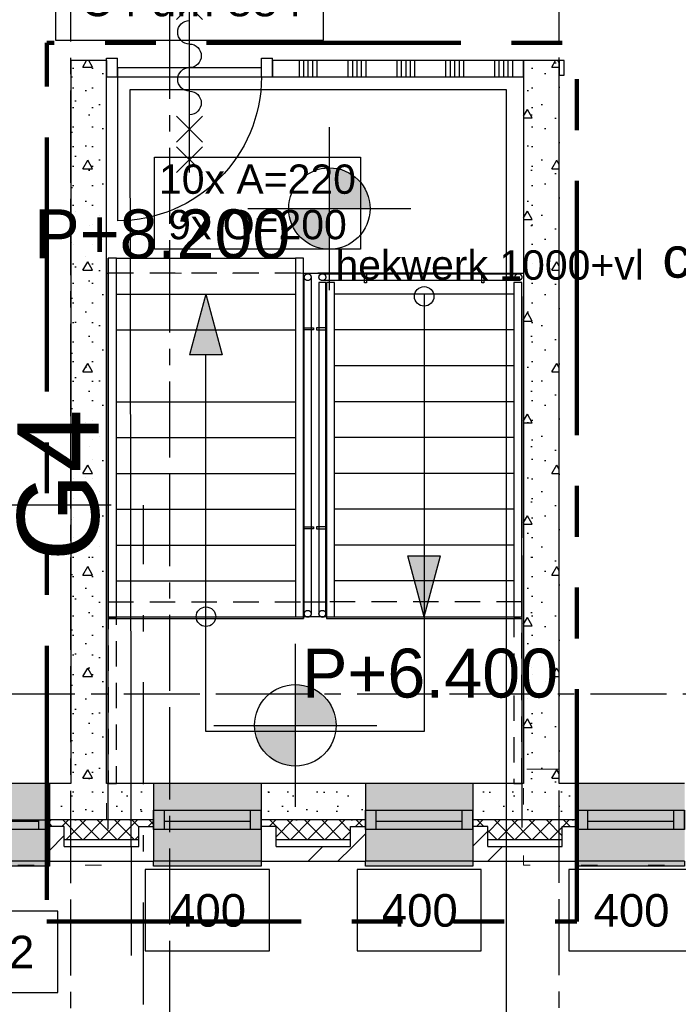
# Model space of a CAD drawing. Extents: x 1006 to 5197, y -24 to 263.
# Tile 22 of 124: x 1043 to 1047, y 1 to 7. Entities that reach past the tile are written whole.
import ezdxf
from ezdxf.enums import TextEntityAlignment as Align

# ---------------------------------------------------------------- set-up
doc = ezdxf.new("R2010")
doc.units = 0
doc.header["$MEASUREMENT"] = 0
for name, pattern in [('B0103', [8.75, 2.5, -1.25, 2.5, -1.25, 0, -1.25]), ('B0302', [1.251, 0.626, -0.3125, 0, -0.3125]), ('B0304', [0.6, 0.5, -0.05, 0, -0.05]), ('B0602', [0.3125, 0, -0.3125]), ('B0701', [0.23412, 0.156, -0.07812]), ('B0802', [3.12, 1.56, -0.312, 0.312, -0.312, 0.312, -0.312]), ('B0805', [1.366667, 0.566667, -0.1, 0.033333, -0.1, 0.466667, -0.1])]:
    doc.linetypes.add(name, pattern=pattern)
for name, color, linetype in [('00 WBDBO', 7, 'Continuous'), ('21 Buitenwanden', 7, 'Continuous'), ('22 Constr Binnenwanden', 7, 'Continuous'), ('22 Niet Constr Binnenwanden', 7, 'Continuous'), ('23 Vloeren', 7, 'Continuous'), ('24 Trappen', 7, 'Continuous'), ('99 Aankleding 2D tek', 7, 'Continuous'), ('A Lijn doorsnede', 7, 'Continuous'), ('A Stramien', 7, 'Continuous'), ('Door Markers', 7, 'Continuous'), ('I Toegev info 1_ 50_100', 7, 'Continuous'), ('T Tekst algemeen', 7, 'Continuous'), ('Window Markers', 7, 'Continuous'), ('Z Gebruiksopp', 7, 'Continuous')]:
    doc.layers.add(name, color=color, linetype=linetype)
doc.styles.add('GENERATED_STYLE_3', font='Arial')
doc.styles.add('GENERATED_STYLE_5', font='Arial')
doc.styles.get("Standard").update_dxf_attribs({"font": 'txt', "bigfont": 'BIGFONT.SHX'})
doc.linetypes.add('135 B60', pattern='A,0,[1,120 2E VERDIEPING1.Shx,S=0.012108,R=0,X=0,Y=0.000180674],-1.5,0', length=1.5)
doc.dimstyles.new('GENERATED_STYLE__1', dxfattribs={"dimtxt": 0.25, "dimasz": 0.19, "dimexe": 0.18, "dimexo": 0, "dimgap": 0.09, "dimtad": 1, "dimdec": 0, "dimlfac": 1000, "dimzin": 0, "dimdsep": 46, "dimtxsty": 'Standard', "dimblk": 'ARROWHEAD_7', "dimblk1": 'ARROWHEAD_7', "dimblk2": 'ARROWHEAD_7', "dimcen": 0.09, "dimclrd": 7, "dimclre": 7, "dimclrt": 7, "dimadec": 1, "dimazin": 0, "dimtfac": 1, "dimtdec": 4, "dimtmove": 0, "dimatfit": 3, "dimfxl": 0, "dimtolj": 1, "dimtzin": 0, "dimarcsym": 0})
doc.dimstyles.new('GENERATED_STYLE__2', dxfattribs={"dimtxt": 0.25, "dimasz": 0.19, "dimexe": 0.18, "dimexo": 0, "dimgap": 0.09, "dimtad": 1, "dimtih": 1, "dimtoh": 1, "dimdec": 0, "dimlfac": 1000, "dimzin": 0, "dimdsep": 46, "dimtxsty": 'Standard', "dimblk": 'ARROWHEAD_7', "dimblk1": 'ARROWHEAD_7', "dimblk2": 'ARROWHEAD_7', "dimcen": 0.09, "dimclrd": 7, "dimclre": 7, "dimclrt": 7, "dimadec": 1, "dimazin": 0, "dimtfac": 1, "dimtdec": 4, "dimtmove": 0, "dimatfit": 3, "dimfxl": 0, "dimtolj": 1, "dimtzin": 0, "dimarcsym": 0})
pattern_1 = [(0, (988.21373, 0), (0, 0.623538), [0.06, -0.3]), (0, (988.39373, 0.3118), (0, 0.623538), [0.06, -0.3]), (60, (988.21373, 0), (-0.54, 0.311769), [0.06, -0.3]), (60, (988.57373, 0), (-0.54, 0.311769), [0.06, -0.3]), (120, (988.27373, 0), (0.54, 0.311769), [0.06, -0.3]), (120, (988.63373, 0), (0.54, 0.311769), [0.06, -0.3]), (0, (988.21373, 0.06), (0, 0.12), [0, -0.12, 0, -0.18]), (45, (988.27373, 0.06), (-0.08485282, 0.08485282), [0, -0.09, 0, -0.15])]
pattern_2 = [(45, (988.21373, 0), (-0.4596194, 0.4596194), []), (45, (988.1218, 0.0919), (-0.4596194, 0.4596194), [])]
pattern_3 = [(45, (988.21373, 0), (-0.05303301, 0.05303301), []), (135, (988.21373, 0), (0.05303301, 0.05303301), [])]

# ---------------------------------------------------------------- blocks, each defined once
blk = doc.blocks.new('WALL_124_2', base_point=(1043.4001, 1.4))
at = {"layer": '22 Constr Binnenwanden', "linetype": 'Continuous'}
h = blk.add_hatch(dxfattribs=at)
h.set_pattern_fill('11_Constructie_beton_0002', color=256, style=0, pattern_type=2)
h.set_pattern_definition(pattern_1)
h.paths.add_polyline_path([(1043.6201, 2.1502), (1043.6201, 6.5874), (1043.4001, 6.5874), (1043.4001, 2.1502)], flags=0)
for p, q in [((1043.6201, 6.5874), (1043.4001, 6.5874)), ((1043.4001, 6.5874), (1043.4001, 2.1502)), ((1043.6201, 2.1502), (1043.6201, 6.5874))]:
    blk.add_line(p, q, dxfattribs=at)
blk = doc.blocks.new('WALL_473_2', base_point=(1046.4001, 1.4))
at = {"layer": '22 Constr Binnenwanden', "linetype": 'Continuous'}
h = blk.add_hatch(dxfattribs=at)
h.set_pattern_fill('11_Constructie_beton_0002', color=256, style=0, pattern_type=2)
h.set_pattern_definition(pattern_1)
h.paths.add_polyline_path([(1046.4001, 2.1502), (1046.4001, 6.5874), (1046.1801, 6.5874), (1046.1801, 2.1502)], flags=0)
for p, q in [((1046.4001, 6.5874), (1046.1801, 6.5874)), ((1046.1801, 6.5874), (1046.1801, 2.1502)), ((1046.4001, 2.1502), (1046.4001, 6.5874))]:
    blk.add_line(p, q, dxfattribs=at)
blk = doc.blocks.new('*X92', base_point=(988.2137, 0))
at = {"layer": '22 Niet Constr Binnenwanden', "linetype": 'Continuous'}
for p, q in [((1044.804, 6.4874), (1044.804, 6.5874)), ((1044.8314, 6.4874), (1044.8314, 6.5874)), ((1044.8589, 6.4874), (1044.8589, 6.5874)), ((1044.8863, 6.4874), (1044.8863, 6.5874)), ((1044.9137, 6.4874), (1044.9137, 6.5874)), ((1045.104, 6.4874), (1045.104, 6.5874)), ((1045.1314, 6.4874), (1045.1314, 6.5874)), ((1045.1589, 6.4874), (1045.1589, 6.5874)), ((1045.1863, 6.4874), (1045.1863, 6.5874)), ((1045.2137, 6.4874), (1045.2137, 6.5874)), ((1045.404, 6.4874), (1045.404, 6.5874)), ((1045.4314, 6.4874), (1045.4314, 6.5874)), ((1045.4589, 6.4874), (1045.4589, 6.5874)), ((1045.4863, 6.4874), (1045.4863, 6.5874)), ((1045.5137, 6.4874), (1045.5137, 6.5874)), ((1045.704, 6.4874), (1045.704, 6.5874)), ((1045.7314, 6.4874), (1045.7314, 6.5874)), ((1045.7589, 6.4874), (1045.7589, 6.5874)), ((1045.7863, 6.4874), (1045.7863, 6.5874)), ((1045.8137, 6.4874), (1045.8137, 6.5874)), ((1046.004, 6.4874), (1046.004, 6.5874)), ((1046.0314, 6.4874), (1046.0314, 6.5874)), ((1046.0589, 6.4874), (1046.0589, 6.5874)), ((1046.0863, 6.4874), (1046.0863, 6.5874)), ((1046.1137, 6.4874), (1046.1137, 6.5874))]:
    blk.add_line(p, q, dxfattribs=at)
blk = doc.blocks.new('D1a bi h 11_2', base_point=(988.2137, 0))
at = {"layer": '22 Niet Constr Binnenwanden', "linetype": 'Continuous'}
for p, q in [((987.7717, -0.001), (987.7717, 0.883)), ((988.1345, 0.429), (988.293, 0.5874)), ((988.1345, 0.5874), (988.293, 0.429)), ((988.2137, 0.5874), (988.2137, -0.7014)), ((988.1345, 0.2417), (988.293, 0.4002)), ((988.1345, 0.4002), (988.293, 0.2417)), ((987.7047, 0), (987.7047, -0.114)), ((987.7047, 0), (987.7717, 0)), ((987.7047, 0), (987.7047, -0.114)), ((987.7717, 0), (987.7717, -0.114)), ((988.6557, 0), (988.7227, 0)), ((988.6557, 0), (988.6557, -0.114)), ((988.7227, 0), (988.7227, -0.114)), ((988.7227, 0), (988.7227, -0.114)), ((987.7717, -0.001), (988.6557, -0.001)), ((987.7717, -0.055), (987.7717, -0.001)), ((988.6557, -0.055), (987.7717, -0.055)), ((988.6557, -0.001), (988.6557, -0.055)), ((987.7047, -0.114), (987.7717, -0.114)), ((988.6557, -0.114), (988.7227, -0.114)), ((988.1345, -0.3522), (988.293, -0.5107)), ((988.1345, -0.5107), (988.293, -0.3522)), ((988.1345, -0.7014), (988.293, -0.543)), ((988.1345, -0.543), (988.293, -0.7014))]:
    blk.add_line(p, q, dxfattribs=at)
for centre, radius, start, end in [((987.7717, -0.001), 0.884, 0, 90), ((988.2137, 0.16), 0.0723, 270, 90), ((988.2137, 0.0153), 0.0723, 90, 270), ((988.2137, -0.1293), 0.0723, 270, 90), ((988.2137, -0.274), 0.0723, 90, 270)]:
    blk.add_arc(centre, radius, start, end, dxfattribs=at)
blk = doc.blocks.new('D Marker 11_68', base_point=(988.2137, 0))
at = {"layer": 'Door Markers', "linetype": 'Continuous'}
for p, q in [((989.037, -0.2261), (987.3905, -0.2261)), ((987.3905, -0.2261), (987.3905, -0.7261)), ((989.037, -0.7261), (989.037, -0.2261)), ((987.3905, -0.7261), (989.037, -0.7261))]:
    blk.add_line(p, q, dxfattribs=at)
at = {"layer": 'Door Markers', "linetype": 'Continuous', "insert": (988.8846, -0.3693), "char_height": 0.2, "attachment_point": 7, "rotation": 180, "style": 'GENERATED_STYLE_3'}
blk.add_mtext('{C4 dm 884}', dxfattribs=at)
blk = doc.blocks.new('WALL_129_2', base_point=(1046.1801, 6.5874))
at = {"layer": '22 Niet Constr Binnenwanden', "linetype": 'Continuous'}
for p, q in [((1043.6201, 6.5874), (1043.6201, 6.4874)), ((1044.6381, 6.5874), (1044.6381, 6.4874)), ((1046.1801, 6.5874), (1044.6381, 6.5874)), ((1046.1801, 6.4874), (1046.1801, 6.5874)), ((1044.6381, 6.4874), (1046.1801, 6.4874))]:
    blk.add_line(p, q, dxfattribs=at)
for p in [(1043.6201, 6.4874), (1044.6381, 6.4874)]:
    blk.add_point(p, dxfattribs=at)
at = {"layer": '22 Niet Constr Binnenwanden', "linetype": 'Continuous', "xscale": -1, "rotation": 179.9999999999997}
blk.add_blockref('D1a bi h 11_2', (1044.1291, 6.4874), dxfattribs=at)
at = {"layer": '22 Niet Constr Binnenwanden'}
blk.add_blockref('*X92', (988.2137, 0), dxfattribs=at)
at = {"layer": 'Door Markers', "linetype": 'Continuous', "rotation": 180}
blk.add_blockref('D Marker 11_68', (1044.1291, 6.4874), dxfattribs=at)
blk = doc.blocks.new('controller 2 fte_G 4.4 _ 4.5_37_2', base_point=(1048.2234, 4.8931))
at = {"linetype": 'Continuous', "lineweight": 0, "flags": 1}
for tag in ['ROOM_PERIM', 'ROOM_WALLS_SURF', 'ROOM_DOORS_SURF', 'ROOM_WINDS_SURF', 'ROOM_BASELEV', 'ROOM_HEIGHT', 'ROOM_NET_AREA', 'ROOM_REDUCED_AREA', 'ROOM_CALC_AREA', 'ROOM_VOLUME']:
    blk.add_attdef(tag, text='', height=2, dxfattribs=at).set_placement((1048.2234, 4.3216), align=Align.BOTTOM_LEFT)
at = {"layer": 'Z Gebruiksopp'}
for tag, height, style, p in [('ROOM_NAME', 0.25, 'GENERATED_STYLE_5', (1047.0327, 5.1798)), ('ROOM_NUMBER', 0.3, 'GENERATED_STYLE_3', (1047.2629, 4.7107)), ('ROOM_AREA', 0.3, 'GENERATED_STYLE_3', (1047.6645, 4.2393))]:
    blk.add_attdef(tag, text='', height=height, dxfattribs=dict(at, style=style)).set_placement(p, align=Align.BOTTOM_LEFT)
blk = doc.blocks.new('LINE_34583_2', base_point=(1045.5701, 5.1539))
at = {"layer": '24 Trappen', "linetype": 'Continuous'}
blk.add_hatch(color=256, dxfattribs=at).paths.add_polyline_path([(1045.5701, 3.1739), (1045.4701, 3.5471), (1045.6701, 3.5471)], flags=0)
for p, q in [((1045.5701, 5.1539), (1045.5701, 3.5471)), ((1045.5701, 3.1739), (1045.4701, 3.5471)), ((1045.4701, 3.5471), (1045.6701, 3.5471)), ((1045.5701, 3.1739), (1045.6701, 3.5471))]:
    blk.add_line(p, q, dxfattribs=at)
blk = doc.blocks.new('LINE_34596_2', base_point=(1044.2301, 2.47))
at = {"layer": '24 Trappen', "linetype": 'Continuous'}
blk.add_hatch(color=256, dxfattribs=at).paths.add_polyline_path([(1044.2301, 5.1539), (1044.3301, 4.7807), (1044.1301, 4.7807)], flags=0)
for p, q in [((1044.2301, 5.1539), (1044.1301, 4.7807)), ((1044.2301, 5.1539), (1044.3301, 4.7807)), ((1044.3301, 4.7807), (1044.1301, 4.7807)), ((1044.2301, 2.47), (1044.2301, 4.7807))]:
    blk.add_line(p, q, dxfattribs=at)
blk = doc.blocks.new('*D346', base_point=(988.2137, 0))
at = {"layer": 'A Stramien', "linetype": 'Continuous'}
for p, q in [((1033.7798, 22.451), (1033.6414, 22.7995)), ((1027.0657, 19.9857), (1033.7571, 22.6437)), ((1020.3743, 17.3276), (1027.0657, 19.9857))]:
    blk.add_line(p, q, dxfattribs=at)
blk.add_circle((1033.7106, 22.6253), 0.05, dxfattribs=at)
at = {"layer": 'A Stramien', "insert": (1029.8704, 21.4226), "char_height": 0.25, "attachment_point": 1, "rotation": 21.66501}
blk.add_mtext('{7.200}', dxfattribs=at)
blk = doc.blocks.new('ARROWHEAD_7')
at = {"color": 0, "linetype": 'Continuous', "lineweight": 0}
for p, q in [((0, 0), (-1, 0)), ((-0.25, 0), (0.25, 0)), ((0, -0.25), (0, 0.25))]:
    blk.add_line(p, q, dxfattribs=at)
blk.add_circle((0, 0), 0.25, dxfattribs=at)
blk = doc.blocks.new('*D347', base_point=(988.2137, 0))
at = {"layer": 'A Stramien', "linetype": 'Continuous'}
for p, q in [((1040.4712, 25.1091), (1040.3328, 25.4576)), ((1033.7571, 22.6437), (1040.4484, 25.3018)), ((1027.0657, 19.9857), (1033.7571, 22.6437))]:
    blk.add_line(p, q, dxfattribs=at)
blk.add_circle((1040.402, 25.2834), 0.05, dxfattribs=at)
at = {"layer": 'A Stramien', "insert": (1036.5618, 24.0807), "char_height": 0.25, "attachment_point": 1, "rotation": 21.66501}
blk.add_mtext('{7.200}', dxfattribs=at)
blk = doc.blocks.new('*D348', base_point=(988.2137, 0))
at = {"layer": 'A Stramien', "linetype": 'Continuous'}
for p, q in [((1047.1626, 27.7672), (1047.0241, 28.1157)), ((1040.4484, 25.3018), (1047.1398, 27.9599)), ((1033.7571, 22.6437), (1040.4484, 25.3018))]:
    blk.add_line(p, q, dxfattribs=at)
blk.add_circle((1047.0934, 27.9415), 0.05, dxfattribs=at)
at = {"layer": 'A Stramien', "insert": (1044.457, 27.217), "char_height": 0.25, "attachment_point": 1, "rotation": 21.66501}
blk.add_mtext('{7.200}', dxfattribs=at)
blk = doc.blocks.new('*D349', base_point=(988.2137, 0))
at = {"layer": 'A Stramien', "linetype": 'Continuous'}
for p, q in [((1053.854, 30.4253), (1053.7155, 30.7738)), ((1047.1398, 27.9599), (1053.8312, 30.618)), ((1040.4484, 25.3018), (1047.1398, 27.9599))]:
    blk.add_line(p, q, dxfattribs=at)
at = {"layer": 'A Stramien', "insert": (1049.9445, 29.3969), "char_height": 0.25, "attachment_point": 1, "rotation": 21.66501}
blk.add_mtext('{7.200}', dxfattribs=at)
blk = doc.blocks.new('*D350', base_point=(988.2137, 0))
at = {"layer": 'A Stramien', "linetype": 'Continuous'}
for p, q in [((1053.8312, 30.618), (1057.1769, 31.9471)), ((1047.1398, 27.9599), (1053.8312, 30.618))]:
    blk.add_line(p, q, dxfattribs=at)
blk.add_circle((1053.7847, 30.5996), 0.05, dxfattribs=at)
at = {"layer": 'A Stramien', "insert": (1054.9631, 31.3904), "char_height": 0.25, "attachment_point": 1, "rotation": 21.66501}
blk.add_mtext('{3.600}', dxfattribs=at)
blk = doc.blocks.new('*D351', base_point=(988.2137, 0))
at = {"layer": 'A Stramien', "linetype": 'Continuous'}
for p, q in [((1063.891, 34.4124), (1063.7526, 34.7609)), ((1057.1769, 31.9471), (1063.7753, 34.5682)), ((1063.7753, 34.5682), (1063.9147, 34.6236)), ((1057.1996, 31.7543), (1057.0612, 32.1029)), ((1053.8312, 30.618), (1057.1769, 31.9471))]:
    blk.add_line(p, q, dxfattribs=at)
for centre in [(1063.8218, 34.5867), (1057.1304, 31.9286)]:
    blk.add_circle(centre, 0.05, dxfattribs=at)
at = {"layer": 'A Stramien', "insert": (1059.9816, 33.384), "char_height": 0.25, "attachment_point": 1, "rotation": 21.66501}
blk.add_mtext('{7.200}', dxfattribs=at)
blk = doc.blocks.new('*D355', base_point=(988.2137, 0))
at = {"layer": 'A Stramien', "linetype": 'Continuous'}
for p, q in [((1032.4831, 33.5873), (1032.4831, 33.9623)), ((1044.0071, 33.5873), (1044.0071, 33.9623)), ((1030.7271, 33.7748), (1032.5331, 33.7748)), ((1032.5331, 33.7748), (1044.0571, 33.7748))]:
    blk.add_line(p, q, dxfattribs=at)
for centre in [(1032.4831, 33.7748), (1044.0071, 33.7748)]:
    blk.add_circle(centre, 0.05, dxfattribs=at)
at = {"layer": 'A Stramien', "insert": (1037.7404, 34.0748), "char_height": 0.25, "attachment_point": 1}
blk.add_mtext('{11.524}', dxfattribs=at)
blk = doc.blocks.new('*D356', base_point=(988.2137, 0))
at = {"layer": 'A Stramien', "linetype": 'Continuous'}
for p, q in [((1044.0071, 33.5873), (1044.0071, 33.9623)), ((1049.8006, 33.5873), (1049.8006, 33.9623)), ((1032.5331, 33.7748), (1044.0571, 33.7748)), ((1044.0571, 33.7748), (1049.8506, 33.7748))]:
    blk.add_line(p, q, dxfattribs=at)
for centre in [(1044.0071, 33.7748), (1049.8006, 33.7748)]:
    blk.add_circle(centre, 0.05, dxfattribs=at)
at = {"layer": 'A Stramien', "insert": (1046.4909, 34.0748), "char_height": 0.25, "attachment_point": 1}
blk.add_mtext('{5.794}', dxfattribs=at)
blk = doc.blocks.new('*D364', base_point=(988.2137, 0))
at = {"layer": 'A Stramien', "linetype": 'Continuous'}
for p, q in [((1043.4001, -2.1848), (1043.4001, -1.8098)), ((1046.4001, -2.1848), (1046.4001, -1.8098)), ((1032.5331, -1.9973), (1043.4501, -1.9973)), ((1043.4501, -1.9973), (1046.4501, -1.9973))]:
    blk.add_line(p, q, dxfattribs=at)
for centre in [(1043.4001, -1.9973), (1046.4001, -1.9973)]:
    blk.add_circle(centre, 0.05, dxfattribs=at)
at = {"layer": 'A Stramien', "insert": (1044.4871, -1.6973), "char_height": 0.25, "attachment_point": 1}
blk.add_mtext('{3.000}', dxfattribs=at)
blk = doc.blocks.new('*D365', base_point=(988.2137, 0))
at = {"layer": 'A Stramien', "linetype": 'Continuous'}
for p, q in [((1046.4001, -2.1848), (1046.4001, -1.8098)), ((1053.6001, -2.1848), (1053.6001, -1.8098)), ((1043.4501, -1.9973), (1046.4501, -1.9973)), ((1046.4501, -1.9973), (1053.6501, -1.9973))]:
    blk.add_line(p, q, dxfattribs=at)
for centre in [(1046.4001, -1.9973), (1053.6001, -1.9973)]:
    blk.add_circle(centre, 0.05, dxfattribs=at)
at = {"layer": 'A Stramien', "insert": (1049.5871, -1.6973), "char_height": 0.25, "attachment_point": 1}
blk.add_mtext('{7.200}', dxfattribs=at)
blk = doc.blocks.new('*D366', base_point=(988.2137, 0))
at = {"layer": 'A Stramien', "linetype": 'Continuous'}
for p, q in [((1053.6001, -2.1848), (1053.6001, -1.8098)), ((1060.8001, -2.1848), (1060.8001, -1.8098)), ((1046.4501, -1.9973), (1053.6501, -1.9973)), ((1053.6501, -1.9973), (1060.8501, -1.9973))]:
    blk.add_line(p, q, dxfattribs=at)
for centre in [(1053.6001, -1.9973), (1060.8001, -1.9973)]:
    blk.add_circle(centre, 0.05, dxfattribs=at)
at = {"layer": 'A Stramien', "insert": (1056.7871, -1.6973), "char_height": 0.25, "attachment_point": 1}
blk.add_mtext('{7.200}', dxfattribs=at)
blk = doc.blocks.new('*D367', base_point=(988.2137, 0))
at = {"layer": 'A Stramien', "linetype": 'Continuous'}
for p, q in [((1060.8001, -2.1848), (1060.8001, -1.8098)), ((1068.0001, -2.1848), (1068.0001, -1.8098)), ((1053.6501, -1.9973), (1060.8501, -1.9973)), ((1060.8501, -1.9973), (1067.9501, -1.9973)), ((1067.9501, -1.9973), (1068.1001, -1.9973))]:
    blk.add_line(p, q, dxfattribs=at)
for centre in [(1060.8001, -1.9973), (1068.0001, -1.9973)]:
    blk.add_circle(centre, 0.05, dxfattribs=at)
at = {"layer": 'A Stramien', "insert": (1063.9871, -1.6973), "char_height": 0.25, "attachment_point": 1}
blk.add_mtext('{7.200}', dxfattribs=at)
blk = doc.blocks.new('CUTPLANE_11_2', base_point=(1043.8478, -0.5564))
at = {"layer": 'A Lijn doorsnede', "linetype": 'B0304'}
blk.add_line((1041.9108, -0.5564), (1041.9108, 3.8588), dxfattribs=at)
at = {"layer": 'A Lijn doorsnede', "linetype": 'Continuous'}
for p, q in [((1043.6478, 3.8588), (1042.6478, 3.8588)), ((1043.6478, -0.5564), (1042.6478, -0.5564))]:
    blk.add_line(p, q, dxfattribs=at)
at = {"layer": 'A Lijn doorsnede', "linetype": 'B0302'}
blk.add_line((1043.8478, -0.5564), (1043.8478, 3.8588), dxfattribs=at)
at = {"layer": 'A Lijn doorsnede', "linetype": 'B0304'}
for p in [(1041.9108, 3.8588), (1041.9108, -0.5564)]:
    blk.add_point(p, dxfattribs=at)
at = {"layer": 'A Lijn doorsnede', "linetype": 'Continuous', "char_height": 0.5, "attachment_point": 7, "rotation": 90, "style": 'GENERATED_STYLE_3'}
for insert in [(1043.579, 3.5145), (1043.579, -1.1268)]:
    blk.add_mtext('{G4}', dxfattribs=dict(at, insert=insert))
blk = doc.blocks.new('SLAB_488_2', base_point=(1057.11, 23.5017))
at = {"layer": '23 Vloeren', "color": 255, "linetype": 'B0602', "lineweight": 0, "flags": 128}
blk.add_lwpolyline([(1057.11, 23.5017), (1030.6543, 12.7249), (1030.6543, 0.25), (1042.7262, 0.25), (1042.7264, 1.65), (1043.6201, 1.6499), (1043.6201, 5.2832), (1046.1801, 5.2832), (1046.1801, 1.6499), (1065.9921, 1.65), (1065.9921, 0.85), (1073.9709, 0.85), (1072.3048, 33.1354), (1055.8756, 26.6091)], close=True, dxfattribs=at)
blk = doc.blocks.new('R1c onder metaal 11_15', base_point=(988.2137, 0))
at = {"layer": '21 Buitenwanden', "linetype": 'Continuous'}
for p, q in [((987.8837, 0.195), (987.8837, 0.225)), ((987.8837, 0.225), (988.5437, 0.225)), ((987.8837, 0.195), (988.5437, 0.195)), ((988.5437, 0.225), (988.5437, 0.195)), ((987.8837, 0), (987.9487, 0)), ((987.8837, -0.06), (987.8837, 0)), ((987.8837, 0), (987.8837, -0.06)), ((987.9487, 0), (987.9487, -0.05)), ((987.9487, 0), (988.4787, 0)), ((988.4787, -0.05), (988.4787, 0)), ((988.4787, 0), (988.5437, 0)), ((988.5437, 0), (988.5437, -0.06)), ((988.5437, 0), (988.5437, -0.06)), ((987.9487, -0.06), (987.8837, -0.06)), ((987.9487, -0.05), (987.9487, -0.06)), ((987.9487, -0.05), (988.4787, -0.05)), ((987.9487, -0.05), (988.4787, -0.05)), ((988.4787, -0.06), (987.9487, -0.06)), ((988.4787, -0.06), (988.4787, -0.05)), ((988.5437, -0.06), (988.4787, -0.06)), ((987.8837, -0.2823), (988.5437, -0.2823))]:
    blk.add_line(p, q, dxfattribs=at)
blk = doc.blocks.new('D Marker 11_31', base_point=(988.2137, 0))
at = {"layer": 'Window Markers', "linetype": 'Continuous'}
for p, q in [((988.595, 0.8056), (987.8325, 0.8056)), ((987.8325, 0.8056), (987.8325, 0.3056)), ((988.595, 0.3056), (988.595, 0.8056)), ((987.8325, 0.3056), (988.595, 0.3056))]:
    blk.add_line(p, q, dxfattribs=at)
at = {"layer": 'Window Markers', "linetype": 'Continuous', "insert": (988.4426, 0.6597), "char_height": 0.2, "attachment_point": 7, "rotation": 180, "style": 'GENERATED_STYLE_3'}
blk.add_mtext('{402}', dxfattribs=at)
blk = doc.blocks.new('R1c onder metaal 11_14', base_point=(988.2137, 0))
at = {"layer": '21 Buitenwanden', "linetype": 'Continuous'}
for p, q in [((987.8837, 0.195), (987.8837, 0.225)), ((987.8837, 0.225), (988.5437, 0.225)), ((987.8837, 0.195), (988.5437, 0.195)), ((988.5437, 0.225), (988.5437, 0.195)), ((987.8837, 0), (987.9487, 0)), ((987.8837, -0.118), (987.8837, 0)), ((987.8837, 0), (987.8837, -0.118)), ((987.9487, 0), (987.9487, -0.05)), ((987.9487, 0), (988.4787, 0)), ((988.4787, -0.05), (988.4787, 0)), ((988.4787, 0), (988.5437, 0)), ((988.5437, 0), (988.5437, -0.118)), ((988.5437, 0), (988.5437, -0.118)), ((987.9487, -0.05), (987.9487, -0.118)), ((987.9487, -0.05), (988.4787, -0.05)), ((987.9487, -0.05), (988.4787, -0.05)), ((988.4787, -0.118), (988.4787, -0.05)), ((987.9487, -0.118), (987.8837, -0.118)), ((988.4787, -0.118), (987.9487, -0.118)), ((988.5437, -0.118), (988.4787, -0.118)), ((987.8837, -0.2823), (988.5437, -0.2823))]:
    blk.add_line(p, q, dxfattribs=at)
blk = doc.blocks.new('D Marker 11_27', base_point=(988.2137, 0))
at = {"layer": 'Window Markers', "linetype": 'Continuous'}
for p, q in [((988.595, 0.55), (987.8325, 0.55)), ((987.8325, 0.55), (987.8325, 0.05)), ((988.595, 0.05), (988.595, 0.55)), ((987.8325, 0.05), (988.595, 0.05))]:
    blk.add_line(p, q, dxfattribs=at)
at = {"layer": 'Window Markers', "linetype": 'Continuous', "insert": (988.4426, 0.4041), "char_height": 0.2, "attachment_point": 7, "rotation": 180, "style": 'GENERATED_STYLE_3'}
blk.add_mtext('{400}', dxfattribs=at)
blk = doc.blocks.new('WALL_559_2', base_point=(1066.0458, 1.4))
at = {"layer": '21 Buitenwanden', "linetype": 'Continuous', "lineweight": 0}
for points in [[(1042.6091, 1.868), (1043.2691, 1.868), (1043.2691, 2.1502), (1042.6091, 2.1502)], [(1043.9091, 1.868), (1044.5691, 1.868), (1044.5691, 2.1502), (1043.9091, 2.1502)], [(1045.2091, 1.868), (1045.8691, 1.868), (1045.8691, 2.1502), (1045.2091, 2.1502)], [(1046.5091, 1.868), (1047.1691, 1.868), (1047.1691, 2.1502), (1046.5091, 2.1502)], [(1042.6091, 1.643), (1043.2691, 1.643), (1043.2691, 1.673), (1043.2691, 1.868), (1042.6091, 1.868), (1042.6091, 1.673)], [(1043.9091, 1.643), (1044.5691, 1.643), (1044.5691, 1.673), (1044.5691, 1.868), (1043.9091, 1.868), (1043.9091, 1.673)], [(1045.2091, 1.643), (1045.8691, 1.643), (1045.8691, 1.673), (1045.8691, 1.868), (1045.2091, 1.868), (1045.2091, 1.673)], [(1046.5091, 1.643), (1047.1691, 1.643), (1047.1691, 1.673), (1047.1691, 1.868), (1046.5091, 1.868), (1046.5091, 1.673)]]:
    blk.add_hatch(color=255, dxfattribs=at).paths.add_polyline_path(points, flags=0)
at = {"layer": '21 Buitenwanden', "linetype": 'Continuous'}
h = blk.add_hatch(dxfattribs=at)
h.set_pattern_fill('11_Constructie_beton_0002', color=256, style=0, pattern_type=2)
h.set_pattern_definition(pattern_1)
h.paths.add_polyline_path([(1043.2691, 1.9268), (1043.9091, 1.9268), (1043.9091, 2.1502), (1043.2691, 2.1502)], flags=0)
h = blk.add_hatch(dxfattribs=at)
h.set_pattern_fill('11_Constructie_beton_0002', color=256, style=0, pattern_type=2)
h.set_pattern_definition(pattern_1)
h.paths.add_polyline_path([(1044.5691, 1.9268), (1045.2091, 1.9268), (1045.2091, 2.1502), (1044.5691, 2.1502)], flags=0)
h = blk.add_hatch(dxfattribs=at)
h.set_pattern_fill('11_Constructie_beton_0002', color=256, style=0, pattern_type=2)
h.set_pattern_definition(pattern_1)
h.paths.add_polyline_path([(1046.5091, 2.1502), (1045.8691, 2.1502), (1045.8691, 1.9268), (1046.5091, 1.9268)], flags=0)
h = blk.add_hatch(dxfattribs=at)
h.set_pattern_fill('13_45gr_isolatie_0002', color=256, style=0, pattern_type=2)
h.set_pattern_definition(pattern_3)
h.paths.add_polyline_path([(1043.2691, 1.9268), (1043.2691, 1.8868), (1043.3605, 1.8868), (1043.3605, 1.805), (1043.8177, 1.805), (1043.8177, 1.8868), (1043.9091, 1.8868), (1043.9091, 1.9268)], flags=0)
h = blk.add_hatch(dxfattribs=at)
h.set_pattern_fill('10_Baksteen_0002', color=256, style=0, pattern_type=2)
h.set_pattern_definition(pattern_2)
h.paths.add_polyline_path([(1043.3605, 1.7644), (1043.3605, 1.8868), (1043.2691, 1.8868), (1043.2691, 1.673)], flags=0)
h = blk.add_hatch(dxfattribs=at)
h.set_pattern_fill('10_Baksteen_0002', color=256, style=0, pattern_type=2)
h.set_pattern_definition(pattern_2)
h.paths.add_polyline_path([(1043.8177, 1.7644), (1043.9091, 1.673), (1043.9091, 1.8868), (1043.8177, 1.8868)], flags=0)
h = blk.add_hatch(dxfattribs=at)
h.set_pattern_fill('13_45gr_isolatie_0002', color=256, style=0, pattern_type=2)
h.set_pattern_definition(pattern_3)
h.paths.add_polyline_path([(1044.5691, 1.9268), (1044.5691, 1.8868), (1044.6605, 1.8868), (1044.6605, 1.805), (1045.1177, 1.805), (1045.1177, 1.8868), (1045.2091, 1.8868), (1045.2091, 1.9268)], flags=0)
h = blk.add_hatch(dxfattribs=at)
h.set_pattern_fill('10_Baksteen_0002', color=256, style=0, pattern_type=2)
h.set_pattern_definition(pattern_2)
h.paths.add_polyline_path([(1044.6605, 1.7644), (1044.6605, 1.8868), (1044.5691, 1.8868), (1044.5691, 1.673)], flags=0)
h = blk.add_hatch(dxfattribs=at)
h.set_pattern_fill('10_Baksteen_0002', color=256, style=0, pattern_type=2)
h.set_pattern_definition(pattern_2)
h.paths.add_polyline_path([(1045.1177, 1.7644), (1045.2091, 1.673), (1045.2091, 1.8868), (1045.1177, 1.8868)], flags=0)
h = blk.add_hatch(dxfattribs=at)
h.set_pattern_fill('13_45gr_isolatie_0002', color=256, style=0, pattern_type=2)
h.set_pattern_definition(pattern_3)
h.paths.add_polyline_path([(1045.8691, 1.9268), (1045.8691, 1.8868), (1045.9605, 1.8868), (1045.9605, 1.805), (1046.4177, 1.805), (1046.4177, 1.8868), (1046.5091, 1.8868), (1046.5091, 1.9268)], flags=0)
h = blk.add_hatch(dxfattribs=at)
h.set_pattern_fill('10_Baksteen_0002', color=256, style=0, pattern_type=2)
h.set_pattern_definition(pattern_2)
h.paths.add_polyline_path([(1045.9605, 1.7644), (1045.9605, 1.8868), (1045.8691, 1.8868), (1045.8691, 1.673)], flags=0)
h = blk.add_hatch(dxfattribs=at)
h.set_pattern_fill('10_Baksteen_0002', color=256, style=0, pattern_type=2)
h.set_pattern_definition(pattern_2)
h.paths.add_polyline_path([(1046.4177, 1.7644), (1046.5091, 1.673), (1046.5091, 1.8868), (1046.4177, 1.8868)], flags=0)
h = blk.add_hatch(dxfattribs=at)
h.set_pattern_fill('10_Baksteen_0002', color=256, style=0, pattern_type=2)
h.set_pattern_definition(pattern_2)
h.paths.add_polyline_path([(1043.3605, 1.7644), (1043.2691, 1.673), (1043.9091, 1.673), (1043.8177, 1.7644)], flags=0)
h = blk.add_hatch(dxfattribs=at)
h.set_pattern_fill('10_Baksteen_0002', color=256, style=0, pattern_type=2)
h.set_pattern_definition(pattern_2)
h.paths.add_polyline_path([(1044.6605, 1.7644), (1044.5691, 1.673), (1045.2091, 1.673), (1045.1177, 1.7644)], flags=0)
h = blk.add_hatch(dxfattribs=at)
h.set_pattern_fill('10_Baksteen_0002', color=256, style=0, pattern_type=2)
h.set_pattern_definition(pattern_2)
h.paths.add_polyline_path([(1045.8691, 1.673), (1046.5091, 1.673), (1046.4177, 1.7644), (1045.9605, 1.7644)], flags=0)
for p, q in [((1043.2691, 2.1502), (1043.2691, 1.868)), ((1043.4001, 2.1502), (1043.2691, 2.1502)), ((1043.9091, 2.1502), (1043.6201, 2.1502)), ((1043.9091, 2.1502), (1043.9091, 1.868)), ((1044.5691, 2.1502), (1044.5691, 1.868)), ((1045.2091, 2.1502), (1044.5691, 2.1502)), ((1045.2091, 2.1502), (1045.2091, 1.868)), ((1045.8691, 2.1502), (1045.8691, 1.868)), ((1046.1801, 2.1502), (1045.8691, 2.1502)), ((1046.5091, 2.1502), (1046.4001, 2.1502)), ((1046.5091, 2.1502), (1046.5091, 1.868)), ((1043.9091, 1.9268), (1043.2691, 1.9268)), ((1043.2691, 1.8868), (1043.2691, 1.673)), ((1043.3605, 1.8868), (1043.2691, 1.8868)), ((1043.3605, 1.7644), (1043.3605, 1.8868)), ((1043.8177, 1.8868), (1043.9091, 1.8868)), ((1043.8177, 1.7644), (1043.8177, 1.8868)), ((1043.9091, 1.8868), (1043.9091, 1.673)), ((1045.2091, 1.9268), (1044.5691, 1.9268)), ((1044.5691, 1.8868), (1044.5691, 1.673)), ((1044.6605, 1.8868), (1044.5691, 1.8868)), ((1044.6605, 1.7644), (1044.6605, 1.8868)), ((1045.1177, 1.8868), (1045.2091, 1.8868)), ((1045.1177, 1.7644), (1045.1177, 1.8868)), ((1045.2091, 1.8868), (1045.2091, 1.673)), ((1046.5091, 1.9268), (1045.8691, 1.9268)), ((1045.8691, 1.8868), (1045.8691, 1.673)), ((1045.9605, 1.8868), (1045.8691, 1.8868)), ((1045.9605, 1.7644), (1045.9605, 1.8868)), ((1046.4177, 1.8868), (1046.5091, 1.8868)), ((1046.4177, 1.7644), (1046.4177, 1.8868)), ((1046.5091, 1.8868), (1046.5091, 1.673)), ((1043.2691, 1.868), (1043.2691, 1.673)), ((1043.9091, 1.868), (1043.9091, 1.673)), ((1044.5691, 1.868), (1044.5691, 1.673)), ((1045.2091, 1.868), (1045.2091, 1.673)), ((1045.8691, 1.868), (1045.8691, 1.673)), ((1046.5091, 1.868), (1046.5091, 1.673)), ((1043.8177, 1.805), (1043.3605, 1.805)), ((1043.3605, 1.7644), (1043.8177, 1.7644)), ((1045.1177, 1.805), (1044.6605, 1.805)), ((1044.6605, 1.7644), (1045.1177, 1.7644)), ((1046.4177, 1.805), (1045.9605, 1.805)), ((1045.9605, 1.7644), (1046.4177, 1.7644)), ((1043.2691, 1.673), (1043.9091, 1.673)), ((1044.5691, 1.673), (1045.2091, 1.673)), ((1045.8691, 1.673), (1046.5091, 1.673))]:
    blk.add_line(p, q, dxfattribs=at)
at = {"layer": '21 Buitenwanden', "linetype": 'Continuous', "rotation": 180}
for name, p in [('R1c onder metaal 11_15', (1042.9391, 1.868)), ('R1c onder metaal 11_14', (1044.2391, 1.868)), ('R1c onder metaal 11_14', (1045.5391, 1.868)), ('R1c onder metaal 11_14', (1046.8391, 1.868))]:
    blk.add_blockref(name, p, dxfattribs=at)
at = {"layer": 'Window Markers', "rotation": 180}
for name, p in [('D Marker 11_27', (1044.2391, 1.673)), ('D Marker 11_27', (1045.5391, 1.673)), ('D Marker 11_27', (1046.8391, 1.673)), ('D Marker 11_31', (1042.9391, 1.673))]:
    blk.add_blockref(name, p, dxfattribs=at)
blk = doc.blocks.new('LEVELDIM_164_2', base_point=(1044.9884, 5.6793))
at = {"layer": 'T Tekst algemeen', "linetype": 'Continuous'}
for points in [[(1044.9884, 5.6793), (1045.2384, 5.6793), (1045.2194, 5.7749), (1045.1652, 5.8561), (1045.0841, 5.9102), (1044.9884, 5.9293)], [(1044.9884, 5.6793), (1044.7384, 5.6793), (1044.7574, 5.5836), (1044.8116, 5.5025), (1044.8927, 5.4483), (1044.9884, 5.4293)]]:
    blk.add_hatch(color=256, dxfattribs=at).paths.add_polyline_path(points, flags=0)
for p, q in [((1044.9884, 5.1793), (1044.9884, 6.1793)), ((1044.4884, 5.6793), (1045.4884, 5.6793))]:
    blk.add_line(p, q, dxfattribs=at)
blk.add_circle((1044.9884, 5.6793), 0.25, dxfattribs=at)
at = {"layer": 'T Tekst algemeen', "insert": (1043.1757, 5.674), "char_height": 0.3, "attachment_point": 1, "style": 'GENERATED_STYLE_3'}
blk.add_mtext('{P+8.200}', dxfattribs=at)
blk = doc.blocks.new('LEVELDIM_63_2', base_point=(1044.7792, 2.5072))
at = {"layer": 'T Tekst algemeen', "linetype": 'Continuous'}
for points in [[(1044.7792, 2.5072), (1045.0292, 2.5072), (1045.0101, 2.6029), (1044.9559, 2.684), (1044.8748, 2.7382), (1044.7792, 2.7572)], [(1044.7792, 2.5072), (1044.5292, 2.5072), (1044.5482, 2.4115), (1044.6024, 2.3304), (1044.6835, 2.2762), (1044.7792, 2.2572)]]:
    blk.add_hatch(color=256, dxfattribs=at).paths.add_polyline_path(points, flags=0)
for p, q in [((1044.7792, 2.0072), (1044.7792, 3.0072)), ((1044.2792, 2.5072), (1045.2792, 2.5072))]:
    blk.add_line(p, q, dxfattribs=at)
blk.add_circle((1044.7792, 2.5072), 0.25, dxfattribs=at)
at = {"layer": 'T Tekst algemeen', "insert": (1044.8199, 2.9781), "char_height": 0.3, "attachment_point": 1, "style": 'GENERATED_STYLE_3'}
blk.add_mtext('{P+6.400}', dxfattribs=at)

msp = doc.modelspace()

# ---------------------------------------------------------------- linework, layer by layer
at = {"layer": '00 WBDBO', "linetype": '135 B60', "flags": 128}
msp.add_lwpolyline([(1046.0759, 0.7314), (1046.0759, 6.4089), (1043.7633, 6.4089), (1043.7708, 1.0944)], dxfattribs=at)
at = {"layer": '24 Trappen', "linetype": 'Continuous'}
for p, q in [((1043.6301, 1.87), (1043.6301, 5.3739)), ((1043.6801, 5.3739), (1044.7801, 5.3739)), ((1043.6201, 5.2832), (1043.6301, 5.2832)), ((1044.8301, 5.2832), (1044.9241, 5.2832)), ((1044.927, 5.2832), (1044.917, 5.2832)), ((1045.9362, 5.2832), (1044.9236, 5.2832)), ((1044.9241, 5.2832), (1046.1701, 5.2832)), ((1046.1701, 5.2832), (1046.1801, 5.2832)), ((1043.6801, 5.1539), (1044.7801, 5.1539)), ((1044.8301, 5.14), (1044.8301, 4.1274)), ((1044.9701, 5.14), (1044.9701, 4.1274)), ((1046.1201, 5.1539), (1045.0201, 5.1539)), ((1046.1701, 5.14), (1046.1701, 3.6574)), ((1043.6801, 4.9339), (1044.7801, 4.9339)), ((1046.1201, 4.9339), (1045.0201, 4.9339)), ((1046.1201, 4.7139), (1045.0201, 4.7139)), ((1043.6801, 4.4939), (1044.7801, 4.4939)), ((1046.1201, 4.4939), (1045.0201, 4.4939)), ((1043.6801, 4.2739), (1044.7801, 4.2739)), ((1046.1201, 4.2739), (1045.0201, 4.2739)), ((1043.6801, 4.0539), (1044.7801, 4.0539)), ((1046.1201, 4.0539), (1045.0201, 4.0539)), ((1043.6801, 3.8339), (1044.7801, 3.8339)), ((1046.1201, 3.8339), (1045.0201, 3.8339)), ((1046.1201, 3.8339), (1045.6638, 3.8339)), ((1045.5701, 3.785), (1045.5701, 2.47)), ((1043.6801, 3.6139), (1044.7801, 3.6139)), ((1046.1201, 3.6139), (1045.0201, 3.6139)), ((1043.6801, 3.3939), (1044.7801, 3.3939)), ((1046.1201, 3.3939), (1045.0201, 3.3939)), ((1044.8301, 3.2654), (1044.9701, 3.2654)), ((1043.6301, 3.1739), (1044.8301, 3.1739)), ((1043.6301, 3.1639), (1044.8301, 3.1639)), ((1044.8301, 3.1739), (1044.8301, 3.1639)), ((1044.9701, 3.1739), (1044.9701, 3.1639)), ((1044.9701, 3.1739), (1046.1701, 3.1739)), ((1044.9701, 3.1639), (1046.1701, 3.1639)), ((1045.5701, 3.1639), (1045.5701, 2.47)), ((1045.5701, 2.47), (1044.2301, 2.47))]:
    msp.add_line(p, q, dxfattribs=at)
at = {"layer": '24 Trappen', "linetype": 'B0701'}
for p, q in [((1043.6301, 5.2842), (1044.8301, 5.2842)), ((1043.6301, 3.2654), (1044.8301, 3.2654)), ((1046.1701, 3.2654), (1044.9701, 3.2654))]:
    msp.add_line(p, q, dxfattribs=at)
at = {"layer": '24 Trappen', "linetype": 'B0103'}
for p, q in [((1044.917, 5.2832), (1045.9362, 5.2832)), ((1043.6301, 1.88), (1043.6301, 5.14)), ((1044.8301, 3.1639), (1044.8301, 5.14)), ((1046.1701, 3.55), (1046.1701, 1.88)), ((1044.9701, 3.1739), (1044.8301, 3.1739))]:
    msp.add_line(p, q, dxfattribs=at)
at = {"layer": '24 Trappen', "linetype": 'Continuous', "flags": 128}
for points in [[(1043.6801, 3.1739), (1043.6801, 5.3739), (1043.6301, 5.3739), (1043.6301, 3.1739)], [(1044.8301, 3.1739), (1044.8301, 5.3739), (1044.7801, 5.3739), (1044.7801, 3.1739)], [(1045.2041, 5.2232), (1045.2041, 5.2832), (1045.2161, 5.2832), (1045.2161, 5.2232)], [(1045.9242, 5.2232), (1045.9242, 5.2832), (1045.9362, 5.2832), (1045.9362, 5.2232)], [(1045.0201, 3.1739), (1045.0201, 5.2263), (1044.9701, 5.2263), (1044.9701, 3.1739)], [(1046.1701, 3.1739), (1046.1701, 5.2263), (1046.1201, 5.2263), (1046.1201, 3.1739)], [(1044.8901, 4.9348), (1044.8301, 4.9348), (1044.8301, 4.9468), (1044.8901, 4.9468)], [(1044.9101, 4.9348), (1044.9701, 4.9348), (1044.9701, 4.9468), (1044.9101, 4.9468)], [(1044.8901, 3.7141), (1044.8301, 3.7141), (1044.8301, 3.7261), (1044.8901, 3.7261)], [(1044.9101, 3.7141), (1044.9701, 3.7141), (1044.9701, 3.7261), (1044.9101, 3.7261)]]:
    msp.add_lwpolyline(points, close=True, dxfattribs=at)
for points in [[(1044.876, 3.192, -1), (1044.834, 3.192), (1044.834, 5.2583, -1), (1044.876, 5.2583)], [(1044.9451, 5.2373, -1), (1044.9451, 5.2793), (1046.1491, 5.2793, -1), (1046.1491, 5.2373)], [(1044.9241, 3.192, 1), (1044.9661, 3.192), (1044.9661, 5.2263), (1044.9241, 5.2263)]]:
    msp.add_lwpolyline(points, format="xyb", close=True, dxfattribs=at)
at = {"layer": '24 Trappen', "linetype": 'B0701', "flags": 128}
for points in [[(1043.6301, 2.1502), (1043.6801, 2.1502), (1043.6801, 3.1639), (1043.6301, 3.1639)], [(1046.1701, 2.1502), (1046.1701, 3.1639), (1046.1201, 3.1639), (1046.1201, 2.1502)]]:
    msp.add_lwpolyline(points, close=True, dxfattribs=at)
at = {"layer": '24 Trappen', "linetype": 'B0103'}
for centre in [(1044.855, 5.2583), (1044.9451, 5.2583), (1046.1491, 5.2583), (1044.855, 3.192), (1044.9451, 3.192)]:
    msp.add_circle(centre, 0.021, dxfattribs=at)
at = {"layer": '24 Trappen', "linetype": 'Continuous'}
for centre in [(1045.5701, 5.14), (1044.2301, 3.1739)]:
    msp.add_circle(centre, 0.06, dxfattribs=at)
at = {"layer": '99 Aankleding 2D tek', "linetype": 'Continuous', "flags": 128}
msp.add_lwpolyline([(1046.4001, 6.4974), (1046.4301, 6.4974), (1046.4301, 6.5874), (1046.4001, 6.5874)], close=True, dxfattribs=at)
at = {"layer": 'A Stramien', "color": 1, "linetype": 'B0805', "lineweight": 13}
msp.add_line((1046.2001, 2.2387), (1046.4001, 2.2387), dxfattribs=at)
at = {"layer": 'A Stramien', "linetype": 'B0805', "flags": 128}
for points in [[(1044.0071, 34.1517), (1044.0071, -1.0535)], [(1043.4001, -2.762), (1043.4001, 32.6245)], [(1046.4001, -2.76), (1046.4001, 26.8048)], [(1007.0252, 2.7), (1098.4604, 2.7)]]:
    msp.add_lwpolyline(points, dxfattribs=at)
at = {"layer": 'I Toegev info 1_ 50_100', "color": 94, "linetype": 'B0802', "lineweight": 100, "flags": 128}
msp.add_lwpolyline([(1043.2542, 1.3027), (1046.508, 1.3027), (1046.508, 6.6954), (1043.2542, 6.6954)], close=True, dxfattribs=at)
at = {"layer": 'T Tekst algemeen', "linetype": 'Continuous', "flags": 128}
msp.add_lwpolyline([(1043.9136, 5.9953), (1045.1796, 5.9953), (1045.1796, 5.4296), (1043.9136, 5.4296)], close=True, dxfattribs=at)

# ---------------------------------------------------------------- block references
at = {"layer": '21 Buitenwanden'}
msp.add_blockref('WALL_559_2', (1066.0458, 1.4), dxfattribs=at)
at = {"layer": '22 Constr Binnenwanden'}
for name, p in [('WALL_124_2', (1043.4001, 1.4)), ('WALL_473_2', (1046.4001, 1.4))]:
    msp.add_blockref(name, p, dxfattribs=at)
at = {"layer": '22 Niet Constr Binnenwanden'}
msp.add_blockref('WALL_129_2', (1046.1801, 6.5874), dxfattribs=at)
at = {"layer": '23 Vloeren', "color": 255, "linetype": 'B0602', "lineweight": 0}
msp.add_blockref('SLAB_488_2', (1057.11, 23.5017), dxfattribs=at)
at = {"layer": '24 Trappen', "linetype": 'Continuous'}
for name, p in [('LINE_34596_2', (1044.2301, 2.47)), ('LINE_34583_2', (1045.5701, 5.1539))]:
    msp.add_blockref(name, p, dxfattribs=at)
at = {"layer": 'A Lijn doorsnede'}
msp.add_blockref('CUTPLANE_11_2', (1043.8478, -0.5564), dxfattribs=at)
at = {"layer": 'T Tekst algemeen'}
for name, p in [('LEVELDIM_164_2', (1044.9884, 5.6793)), ('LEVELDIM_63_2', (1044.7792, 2.5072))]:
    msp.add_blockref(name, p, dxfattribs=at)
at = {"layer": 'Z Gebruiksopp', "linetype": 'Continuous'}
ref = msp.add_blockref('controller 2 fte_G 4.4 _ 4.5_37_2', (1048.2234, 4.8931), dxfattribs=at)
ref.add_attrib('ROOM_NAME', 'controller 2 fte', dxfattribs={"color": 7, "linetype": 'Continuous', "height": 0.25, "style": 'GENERATED_STYLE_5'}).set_placement((1047.0327, 5.1798), align=Align.BOTTOM_LEFT)
ref.add_attrib('ROOM_NUMBER', 'G 4.4 / 4.5', dxfattribs={"color": 7, "linetype": 'Continuous', "height": 0.3, "style": 'GENERATED_STYLE_3'}).set_placement((1047.2629, 4.7107), align=Align.BOTTOM_LEFT)
ref.add_attrib('ROOM_AREA', '15 m◊', dxfattribs={"color": 7, "linetype": 'Continuous', "height": 0.3, "style": 'GENERATED_STYLE_3'}).set_placement((1047.6645, 4.2393), align=Align.BOTTOM_LEFT)

# ---------------------------------------------------------------- texts
at = {"layer": 'T Tekst algemeen', "linetype": 'Continuous', "insert": (1044.5466, 5.4882), "char_height": 0.18, "width": 1.266041, "attachment_point": 8, "line_spacing_factor": 0.929752, "style": 'GENERATED_STYLE_3'}
msp.add_mtext('{10x A=220\\P9x O=200}', dxfattribs=at)
at = {"layer": 'T Tekst algemeen', "linetype": 'Continuous', "insert": (1045.0254, 5.4227), "char_height": 0.18, "attachment_point": 1, "style": 'GENERATED_STYLE_3'}
msp.add_mtext('{hekwerk 1000+vl}', dxfattribs=at)

# ---------------------------------------------------------------- dimensions: what is measured, and where the dimension line sits
at = {"layer": 'A Stramien', "linetype": 'Continuous'}
for p1, p2, picture, middle in [((1070.9109, -2.762), (1078.6582, -2.762), '*D351', (1060.4685, 33.4429)), ((1067.0373, -2.762), (1070.9109, -2.762), '*D350', (1055.45, 31.4494)), ((1059.29, -2.762), (1067.0373, -2.762), '*D349', (1050.4315, 29.4558)), ((1051.5427, -2.762), (1059.29, -2.762), '*D348', (1044.9439, 27.2759)), ((1044.0526, -3.4092), (1051.5427, -2.762), '*D347', (1037.0487, 24.1396)), ((1036.0482, -2.762), (1044.0526, -3.4092), '*D346', (1030.3573, 21.4815))]:
    dim = msp.add_linear_dim(base=(1020.3278, 17.3091), p1=p1, p2=p2, angle=21.66501, dimstyle='GENERATED_STYLE__1', dxfattribs=at)
    dim.commit()
    dim.dimension.update_dxf_attribs({"geometry": picture, "text_midpoint": middle})
for base, p1, p2, picture, middle in [((1012.9421, 33.7748), (1032.4831, -2.762), (1044.0071, -1.0535), '*D355', (1038.32, 33.9498)), ((1012.942055, 33.77478), (1044.007097, -1.053492), (1049.8006, 14.689113), '*D356', (1046.965192, 33.94978)), ((1012.9421, -1.9973), (1043.4001, -2.762), (1046.4001, 26.8048), '*D364', (1044.9614, -1.8223)), ((1012.9421, -1.9973), (1046.4001, 26.8048), (1053.6001, 11.6797), '*D365', (1050.0614, -1.8223)), ((1012.9421, -1.9973), (1053.6001, 11.6797), (1060.8001, 11.6797), '*D366', (1057.2614, -1.8223)), ((1012.9421, -1.9973), (1060.8001, 11.6797), (1068.0001, 11.6797), '*D367', (1064.4614, -1.8223))]:
    dim = msp.add_linear_dim(base=base, p1=p1, p2=p2, dimstyle='GENERATED_STYLE__2', dxfattribs=at)
    dim.commit()
    dim.dimension.update_dxf_attribs({"geometry": picture, "text_midpoint": middle})

doc.saveas('drawing.dxf')
